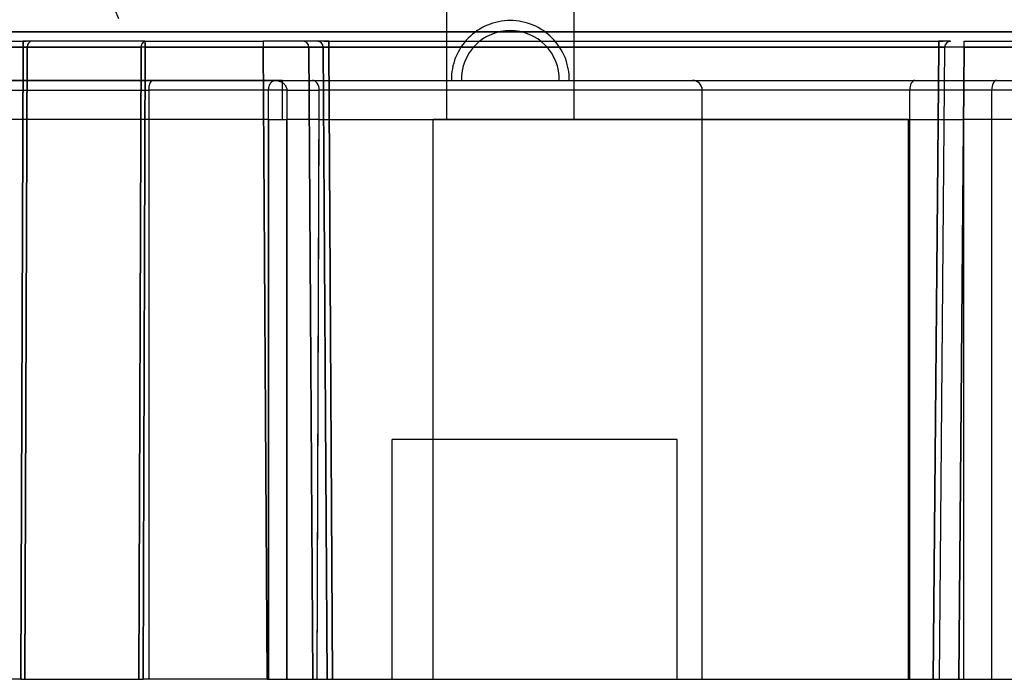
# Model space of a CAD drawing. Header units: millimetres. Extents: x -114 to 192, y -1608 to 324.
# Tile 4 of 9: x -2 to 98, y 192 to 259. Entities that reach past the tile are written whole.
import ezdxf

# ---------------------------------------------------------------- set-up
doc = ezdxf.new("R2010")
doc.units = ezdxf.units.MM
doc.layers.add('MAIN-1', color=7, linetype='Continuous')
doc.layers.add('MAIN-2', color=7, linetype='Continuous')

msp = doc.modelspace()

# ---------------------------------------------------------------- linework, layer by layer
at = {"layer": 'MAIN-1'}
for p, q in [((41.4, 249.12), (41.4, 309.34)), ((54.4, 309.34), (54.4, 249.12)), ((28.9, 257.12), (28.88, 257.12)), ((28.92, 257.12), (28.9, 257.12)), ((28.93, 257.12), (28.92, 257.12)), ((28.95, 257.12), (28.93, 257.12)), ((28.97, 257.12), (28.95, 257.12)), ((28.99, 257.12), (28.97, 257.12)), ((29.1, 257.12), (29.06, 257.12)), ((29.15, 257.12), (29.1, 257.12)), ((29.2, 257.12), (29.15, 257.12)), ((29.25, 257.12), (29.2, 257.12)), ((29.3, 257.12), (29.25, 257.12)), ((29.34, 257.12), (29.3, 257.12)), ((41.88, 253.12), (42.9, 253.12)), ((42.9, 253.12), (52.89, 253.12)), ((52.89, 253.12), (53.91, 253.12)), ((10.95, 249.12), (-3.55, 249.12)), ((10.95, 249.12), (10.95, 191.92)), ((23.19, 249.12), (10.95, 249.12)), ((23.19, 249.12), (25.06, 249.12)), ((23.19, 249.12), (23.19, 191.92)), ((28.37, 249.12), (25.06, 249.12)), ((25.06, 191.92), (25.06, 249.12)), ((28.18, 191.92), (28.37, 249.12)), ((28.37, 249.12), (40.02, 249.12)), ((40.02, 249.12), (88.58, 249.12)), ((88.58, 249.12), (94.22, 249.12)), ((107.92, 249.12), (94.22, 249.12)), ((94.22, 249.12), (94.22, 191.92))]:
    msp.add_line(p, q, dxfattribs=at)
for radius, start, end in [(6.02, 90, 180.9445), (6.02, 359.0555, 90), (5, 90, 181.1371), (5, 358.8629, 90)]:
    msp.add_arc((47.9, 253.22), radius, start, end, dxfattribs=at)
at = {"layer": 'MAIN-2'}
for p, q in [((-94.53, 258.1), (163.57, 258.1)), ((162.07, 258.1), (-93.11, 258.1)), ((-111.92, 257.12), (-1.89, 257.12)), ((-1.84, 257.12), (-1.89, 257.12)), ((-1.89, 257.12), (-1.89, 256.52)), ((-1.89, 256.52), (-1.89, 257.12)), ((-1.89, 257.12), (-1.84, 257.12)), ((-1.84, 257.12), (-1.89, 257.12)), ((-1.79, 257.12), (-1.84, 257.12)), ((-1.84, 257.12), (-1.79, 257.12)), ((-1.79, 257.12), (-1.84, 257.12)), ((-1.75, 257.12), (-1.79, 257.12)), ((-1.79, 257.12), (-1.74, 257.12)), ((-1.74, 257.12), (-1.79, 257.12)), ((-1.7, 257.12), (-1.75, 257.12)), ((-1.74, 257.12), (-1.69, 257.12)), ((-1.69, 257.12), (-1.74, 257.12)), ((-1.65, 257.12), (-1.7, 257.12)), ((-1.69, 257.12), (-1.64, 257.12)), ((-1.64, 257.12), (-1.69, 257.12)), ((-1.6, 257.12), (-1.65, 257.12)), ((-1.64, 257.12), (-1.59, 257.12)), ((-1.59, 257.12), (-1.64, 257.12)), ((-1.55, 257.12), (-1.6, 257.12)), ((-1.51, 257.12), (-1.55, 257.12)), ((-1.46, 257.12), (-1.51, 257.12)), ((-1.41, 257.12), (-1.46, 257.12)), ((-1.37, 257.12), (-1.41, 257.12)), ((-1.32, 257.12), (-1.37, 257.12)), ((-1.28, 257.12), (-1.32, 257.12)), ((-1.24, 257.12), (-1.28, 257.12)), ((-1.2, 257.12), (-1.24, 257.12)), ((-1.16, 257.12), (-1.2, 257.12)), ((-1.12, 257.12), (-1.16, 257.12)), ((-1.08, 257.12), (-1.12, 257.12)), ((-1.05, 257.12), (-1.08, 257.12)), ((10.6, 257.12), (-1.05, 257.12)), ((10.6, 256.87), (10.6, 257.12)), ((10.6, 256.95), (10.6, 257.12)), ((10.6, 257.12), (22.66, 257.12)), ((10.6, 256.95), (10.6, 256.52)), ((10.6, 256.52), (10.6, 256.87)), ((28.22, 257.12), (26.76, 257.12)), ((28.26, 257.12), (28.22, 257.12)), ((28.22, 257.12), (28.27, 257.12)), ((28.27, 257.12), (28.22, 257.12)), ((28.29, 257.12), (28.26, 257.12)), ((28.27, 257.12), (28.32, 257.12)), ((28.32, 257.12), (28.27, 257.12)), ((28.34, 257.12), (28.29, 257.12)), ((28.32, 257.12), (28.36, 257.12)), ((28.36, 257.12), (28.32, 257.12)), ((28.38, 257.12), (28.34, 257.12)), ((28.36, 257.12), (28.4, 257.12)), ((28.4, 257.12), (28.36, 257.12)), ((28.43, 257.12), (28.38, 257.12)), ((28.4, 257.12), (28.43, 257.12)), ((28.43, 257.12), (28.4, 257.12)), ((28.49, 257.12), (28.43, 257.12)), ((28.43, 257.12), (28.47, 257.12)), ((28.47, 257.12), (28.43, 257.12)), ((28.54, 257.12), (28.49, 257.12)), ((28.61, 257.12), (28.54, 257.12)), ((28.67, 257.12), (28.61, 257.12)), ((28.74, 257.12), (28.67, 257.12)), ((28.81, 257.12), (28.74, 257.12)), ((28.88, 257.12), (28.81, 257.12)), ((28.88, 257.12), (28.94, 257.12)), ((28.94, 257.12), (28.88, 257.12)), ((28.94, 257.12), (29, 257.12)), ((29, 257.12), (28.94, 257.12)), ((29, 257.12), (29.06, 257.12)), ((29.06, 257.12), (29, 257.12)), ((29.06, 257.12), (29.14, 257.12)), ((29.14, 257.12), (29.06, 257.12)), ((29.14, 257.12), (29.24, 257.12)), ((29.24, 257.12), (29.14, 257.12)), ((29.24, 257.12), (29.34, 257.12)), ((29.34, 257.12), (29.24, 257.12)), ((29.34, 257.12), (29.34, 256.52)), ((29.34, 257.12), (91.68, 257.12)), ((29.34, 256.52), (29.34, 257.12)), ((91.74, 257.12), (91.68, 257.12)), ((91.68, 257.12), (91.68, 256.52)), ((91.68, 256.52), (91.68, 257.12)), ((91.77, 257.12), (91.68, 257.12)), ((91.68, 257.12), (91.78, 257.12)), ((91.8, 257.12), (91.74, 257.12)), ((91.86, 257.12), (91.77, 257.12)), ((91.78, 257.12), (91.87, 257.12)), ((91.86, 257.12), (91.8, 257.12)), ((91.91, 257.12), (91.86, 257.12)), ((91.95, 257.12), (91.86, 257.12)), ((91.87, 257.12), (91.95, 257.12)), ((91.97, 257.12), (91.91, 257.12)), ((92.04, 257.12), (91.95, 257.12)), ((91.95, 257.12), (92.02, 257.12)), ((92.02, 257.12), (91.97, 257.12)), ((92.07, 257.12), (92.02, 257.12)), ((92.02, 257.12), (92.08, 257.12)), ((92.12, 257.12), (92.04, 257.12)), ((92.13, 257.12), (92.07, 257.12)), ((92.08, 257.12), (92.15, 257.12)), ((92.2, 257.12), (92.12, 257.12)), ((92.18, 257.12), (92.13, 257.12)), ((92.23, 257.12), (92.18, 257.12)), ((92.28, 257.12), (92.23, 257.12)), ((92.32, 257.12), (92.28, 257.12)), ((92.37, 257.12), (92.32, 257.12)), ((92.42, 257.12), (92.37, 257.12)), ((92.46, 257.12), (92.42, 257.12)), ((92.5, 257.12), (92.46, 257.12)), ((92.54, 257.12), (92.5, 257.12)), ((92.58, 257.12), (92.54, 257.12)), ((92.61, 257.12), (92.58, 257.12)), ((92.65, 257.12), (92.61, 257.12)), ((92.68, 257.12), (92.65, 257.12)), ((92.71, 257.12), (92.68, 257.12)), ((92.74, 257.12), (92.71, 257.12)), ((92.76, 257.12), (92.74, 257.12)), ((92.8, 257.12), (92.76, 257.12)), ((92.76, 257.12), (92.8, 257.12)), ((92.82, 257.12), (92.79, 257.12)), ((92.83, 257.12), (92.8, 257.12)), ((92.8, 257.12), (92.83, 257.12)), ((92.84, 257.12), (92.82, 257.12)), ((92.85, 257.12), (92.83, 257.12)), ((92.83, 257.12), (92.85, 257.12)), ((92.85, 257.12), (92.84, 257.12)), ((92.87, 257.12), (92.85, 257.12)), ((92.86, 257.12), (92.85, 257.12)), ((92.85, 257.12), (92.86, 257.12)), ((92.87, 257.12), (92.86, 257.12)), ((92.86, 257.12), (92.87, 257.12)), ((92.88, 257.12), (92.87, 257.12)), ((92.88, 257.12), (92.87, 257.12)), ((92.87, 257.12), (92.88, 257.12)), ((92.88, 257.12), (92.88, 257.12)), ((92.88, 257.12), (92.88, 257.12)), ((92.88, 257.12), (92.88, 257.12)), ((92.88, 257.12), (92.88, 257.12)), ((94.28, 257.12), (117.21, 257.12)), ((-1.89, 256.52), (-111.92, 256.52)), ((-93.12, 256.52), (-1.89, 256.52)), ((-1.89, 256.52), (-2.13, 191.92)), ((-2.13, 191.92), (-1.89, 256.52)), ((-1.89, 256.52), (-1.87, 256.52)), ((-1.87, 256.52), (-1.89, 256.52)), ((-1.87, 256.52), (-1.85, 256.52)), ((-1.85, 256.52), (-1.87, 256.52)), ((-1.85, 256.52), (-1.82, 256.52)), ((-1.82, 256.52), (-1.85, 256.52)), ((-1.82, 256.52), (-1.8, 256.52)), ((-1.8, 256.52), (-1.82, 256.52)), ((-1.8, 256.52), (-1.77, 256.52)), ((-1.77, 256.52), (-1.8, 256.52)), ((-1.77, 256.52), (-1.75, 256.52)), ((-1.75, 256.52), (-1.77, 256.52)), ((-1.75, 256.52), (-1.72, 256.52)), ((-1.72, 256.52), (-1.75, 256.52)), ((-1.72, 256.52), (-1.7, 256.52)), ((-1.7, 256.52), (-1.72, 256.52)), ((-1.7, 256.52), (-1.68, 256.52)), ((-1.7, 191.92), (-1.47, 256.52)), ((-1.68, 256.52), (-1.7, 256.52)), ((-1.47, 256.52), (-1.7, 191.92)), ((-1.68, 256.52), (-1.65, 256.52)), ((-1.65, 256.52), (-1.68, 256.52)), ((-1.65, 256.52), (-1.63, 256.52)), ((-1.63, 256.52), (-1.65, 256.52)), ((-1.63, 256.52), (-1.61, 256.52)), ((-1.61, 256.52), (-1.63, 256.52)), ((-1.61, 256.52), (-1.59, 256.52)), ((-1.59, 256.52), (-1.61, 256.52)), ((-1.59, 256.52), (-1.57, 256.52)), ((-1.57, 256.52), (-1.59, 256.52)), ((-1.57, 256.52), (-1.55, 256.52)), ((-1.55, 256.52), (-1.57, 256.52)), ((-1.55, 256.52), (-1.53, 256.52)), ((-1.53, 256.52), (-1.55, 256.52)), ((-1.53, 256.52), (-1.51, 256.52)), ((-1.51, 256.52), (-1.53, 256.52)), ((-1.51, 256.52), (-1.49, 256.52)), ((-1.49, 256.52), (-1.51, 256.52)), ((-1.49, 256.52), (-1.47, 256.52)), ((-1.47, 256.52), (-1.49, 256.52)), ((10.18, 256.52), (-1.47, 256.52)), ((-1.47, 256.52), (10.18, 256.52)), ((10.18, 256.52), (9.94, 191.92)), ((9.94, 191.92), (10.18, 256.52)), ((10.37, 191.92), (10.6, 256.52)), ((10.6, 256.52), (10.37, 191.92)), ((22.66, 256.52), (10.6, 256.52)), ((10.6, 256.52), (22.66, 256.52)), ((22.66, 256.52), (23.04, 191.92)), ((22.66, 256.52), (22.97, 256.52)), ((23.04, 191.92), (22.66, 256.52)), ((22.99, 256.52), (22.66, 256.52)), ((22.97, 256.52), (23.29, 256.52)), ((23.32, 256.52), (22.99, 256.52)), ((23.29, 256.52), (23.6, 256.52)), ((23.65, 256.52), (23.32, 256.52)), ((23.6, 256.52), (23.91, 256.52)), ((23.98, 256.52), (23.65, 256.52)), ((23.91, 256.52), (24.21, 256.52)), ((24.3, 256.52), (23.98, 256.52)), ((24.21, 256.52), (24.51, 256.52)), ((24.61, 256.53), (24.3, 256.52)), ((24.51, 256.52), (24.8, 256.52)), ((24.91, 256.53), (24.61, 256.53)), ((24.8, 256.52), (25.08, 256.53)), ((25.21, 256.53), (24.91, 256.53)), ((25.08, 256.53), (25.36, 256.53)), ((25.49, 256.53), (25.21, 256.53)), ((25.36, 256.53), (25.62, 256.53)), ((25.76, 256.53), (25.49, 256.53)), ((25.62, 256.53), (25.87, 256.53)), ((26.01, 256.52), (25.76, 256.53)), ((25.87, 256.53), (26.1, 256.53)), ((26.25, 256.52), (26.01, 256.52)), ((26.1, 256.53), (26.32, 256.53)), ((26.48, 256.52), (26.25, 256.52)), ((26.32, 256.53), (26.53, 256.52)), ((26.68, 256.52), (26.48, 256.52)), ((26.53, 256.52), (26.72, 256.52)), ((26.87, 256.52), (26.68, 256.52)), ((26.72, 256.52), (26.9, 256.52)), ((27.04, 256.52), (26.87, 256.52)), ((26.9, 256.52), (27.06, 256.52)), ((27.19, 256.52), (27.04, 256.52)), ((27.06, 256.52), (27.2, 256.52)), ((27.32, 256.52), (27.19, 256.52)), ((27.2, 256.52), (27.32, 256.52)), ((28.78, 256.52), (27.32, 256.52)), ((27.71, 191.92), (27.32, 256.52)), ((27.32, 256.52), (27.71, 191.92)), ((27.32, 256.52), (28.78, 256.52)), ((28.78, 256.52), (28.8, 256.52)), ((28.78, 256.52), (29.17, 191.92)), ((29.17, 191.92), (28.78, 256.52)), ((28.8, 256.52), (28.78, 256.52)), ((28.8, 256.52), (28.82, 256.52)), ((28.82, 256.52), (28.8, 256.52)), ((28.82, 256.52), (28.84, 256.52)), ((28.84, 256.52), (28.82, 256.52)), ((28.84, 256.52), (28.86, 256.52)), ((28.86, 256.52), (28.84, 256.52)), ((28.86, 256.52), (28.88, 256.52)), ((28.88, 256.52), (28.86, 256.52)), ((28.88, 256.52), (28.9, 256.52)), ((28.9, 256.52), (28.88, 256.52)), ((28.9, 256.52), (28.93, 256.52)), ((28.93, 256.52), (28.9, 256.52)), ((28.93, 256.52), (28.96, 256.52)), ((28.96, 256.52), (28.93, 256.52)), ((28.96, 256.52), (28.99, 256.53)), ((28.99, 256.53), (28.96, 256.52)), ((28.99, 256.53), (29.02, 256.53)), ((29.02, 256.53), (28.99, 256.53)), ((29.02, 256.53), (29.05, 256.52)), ((29.05, 256.52), (29.02, 256.53)), ((29.05, 256.52), (29.09, 256.52)), ((29.09, 256.52), (29.05, 256.52)), ((29.09, 256.52), (29.12, 256.52)), ((29.12, 256.52), (29.09, 256.52)), ((29.12, 256.52), (29.16, 256.52)), ((29.16, 256.52), (29.12, 256.52)), ((29.16, 256.52), (29.19, 256.52)), ((29.19, 256.52), (29.16, 256.52)), ((29.19, 256.52), (29.23, 256.52)), ((29.23, 256.52), (29.19, 256.52)), ((29.23, 256.52), (29.27, 256.52)), ((29.27, 256.52), (29.23, 256.52)), ((29.27, 256.52), (29.31, 256.52)), ((29.31, 256.52), (29.27, 256.52)), ((29.31, 256.52), (29.34, 256.52)), ((29.34, 256.52), (29.31, 256.52)), ((29.73, 191.92), (29.34, 256.52)), ((91.68, 256.52), (29.34, 256.52)), ((29.34, 256.52), (29.73, 191.92)), ((29.34, 256.52), (91.68, 256.52)), ((91.68, 256.52), (91.12, 191.92)), ((91.12, 191.92), (91.68, 256.52)), ((91.71, 256.52), (91.68, 256.52)), ((91.68, 256.52), (91.71, 256.52)), ((91.74, 256.52), (91.71, 256.52)), ((91.71, 256.52), (91.74, 256.52)), ((92.28, 256.52), (91.72, 191.92)), ((91.76, 256.52), (91.74, 256.52)), ((91.74, 256.52), (91.76, 256.52)), ((91.79, 256.52), (91.76, 256.52)), ((91.76, 256.52), (91.79, 256.52)), ((91.82, 256.52), (91.79, 256.52)), ((91.79, 256.52), (91.82, 256.52)), ((91.84, 256.53), (91.82, 256.52)), ((91.82, 256.52), (91.84, 256.53)), ((91.87, 256.53), (91.84, 256.53)), ((91.84, 256.53), (91.87, 256.53)), ((91.89, 256.53), (91.87, 256.53)), ((91.87, 256.53), (91.89, 256.53)), ((91.92, 256.53), (91.89, 256.53)), ((91.89, 256.53), (91.92, 256.53)), ((91.94, 256.53), (91.92, 256.53)), ((91.92, 256.53), (91.94, 256.53)), ((91.97, 256.53), (91.94, 256.53)), ((91.94, 256.53), (91.97, 256.53)), ((91.99, 256.53), (91.97, 256.53)), ((91.97, 256.53), (91.99, 256.53)), ((92.01, 256.53), (91.99, 256.53)), ((91.99, 256.53), (92.01, 256.53)), ((92.04, 256.53), (92.01, 256.53)), ((92.01, 256.53), (92.04, 256.53)), ((92.06, 256.53), (92.04, 256.53)), ((92.04, 256.53), (92.06, 256.53)), ((92.08, 256.53), (92.06, 256.53)), ((92.06, 256.53), (92.08, 256.53)), ((92.1, 256.53), (92.08, 256.53)), ((92.08, 256.53), (92.1, 256.53)), ((92.12, 256.53), (92.1, 256.53)), ((92.1, 256.53), (92.12, 256.53)), ((92.14, 256.53), (92.12, 256.53)), ((92.12, 256.53), (92.14, 256.53)), ((92.15, 256.53), (92.14, 256.53)), ((92.14, 256.53), (92.15, 256.53)), ((92.17, 256.53), (92.15, 256.53)), ((92.15, 256.53), (92.17, 256.53)), ((92.18, 256.53), (92.17, 256.53)), ((92.17, 256.53), (92.18, 256.53)), ((92.2, 256.53), (92.18, 256.53)), ((92.18, 256.53), (92.2, 256.53)), ((92.21, 256.53), (92.2, 256.53)), ((92.2, 256.53), (92.21, 256.53)), ((92.22, 256.53), (92.21, 256.53)), ((92.21, 256.53), (92.22, 256.53)), ((92.24, 256.53), (92.22, 256.53)), ((92.22, 256.53), (92.24, 256.53)), ((92.25, 256.53), (92.24, 256.53)), ((92.24, 256.53), (92.25, 256.53)), ((92.26, 256.53), (92.25, 256.53)), ((92.25, 256.53), (92.25, 256.53)), ((92.25, 256.53), (92.25, 256.53)), ((92.25, 256.53), (92.26, 256.53)), ((92.27, 256.52), (92.26, 256.53)), ((92.26, 256.53), (92.27, 256.52)), ((92.28, 256.52), (92.27, 256.52)), ((92.27, 256.52), (92.27, 256.52)), ((92.27, 256.52), (92.27, 256.52)), ((92.27, 256.52), (92.28, 256.52)), ((92.28, 256.52), (92.28, 256.52)), ((92.28, 256.52), (92.28, 256.52)), ((92.28, 256.52), (92.28, 256.52)), ((92.29, 256.52), (92.28, 256.52)), ((92.29, 256.52), (92.28, 256.52)), ((92.28, 256.52), (92.28, 256.52)), ((92.28, 256.52), (92.28, 256.52)), ((92.28, 256.52), (92.28, 256.52)), ((92.28, 256.52), (92.28, 256.52)), ((92.3, 256.52), (92.29, 256.52)), ((92.29, 256.52), (92.29, 256.52)), ((92.3, 256.52), (92.29, 256.52)), ((92.29, 256.52), (92.29, 256.52)), ((92.32, 256.52), (92.3, 256.52)), ((92.32, 256.52), (92.3, 256.52)), ((92.33, 256.53), (92.32, 256.52)), ((92.33, 256.52), (92.32, 256.52)), ((92.36, 256.52), (92.33, 256.52)), ((92.36, 256.53), (92.33, 256.53)), ((92.38, 256.53), (92.36, 256.52)), ((92.38, 256.53), (92.36, 256.53)), ((92.41, 256.53), (92.38, 256.53)), ((92.41, 256.53), (92.38, 256.53)), ((92.44, 256.53), (92.41, 256.53)), ((92.44, 256.53), (92.41, 256.53)), ((92.48, 256.53), (92.44, 256.53)), ((92.48, 256.53), (92.44, 256.53)), ((92.52, 256.53), (92.48, 256.53)), ((92.52, 256.53), (92.48, 256.53)), ((92.57, 256.53), (92.52, 256.53)), ((92.57, 256.53), (92.52, 256.53)), ((92.61, 256.53), (92.57, 256.53)), ((92.61, 256.53), (92.57, 256.53)), ((92.67, 256.53), (92.61, 256.53)), ((92.67, 256.53), (92.61, 256.53)), ((92.72, 256.53), (92.67, 256.53)), ((92.72, 256.53), (92.67, 256.53)), ((92.78, 256.53), (92.72, 256.53)), ((92.78, 256.53), (92.72, 256.53)), ((92.84, 256.53), (92.78, 256.53)), ((92.84, 256.53), (92.78, 256.53)), ((92.9, 256.53), (92.84, 256.53)), ((92.9, 256.53), (92.84, 256.53)), ((92.97, 256.53), (92.9, 256.53)), ((92.97, 256.53), (92.9, 256.53)), ((93.04, 256.53), (92.97, 256.53)), ((93.04, 256.53), (92.97, 256.53)), ((93.11, 256.53), (93.04, 256.53)), ((93.11, 256.53), (93.04, 256.53)), ((93.18, 256.53), (93.11, 256.53)), ((93.18, 256.53), (93.11, 256.53)), ((93.26, 256.53), (93.18, 256.53)), ((93.26, 256.53), (93.18, 256.53)), ((93.34, 256.53), (93.26, 256.53)), ((93.34, 256.53), (93.26, 256.53)), ((93.42, 256.53), (93.34, 256.53)), ((93.42, 256.53), (93.34, 256.53)), ((93.5, 256.53), (93.42, 256.53)), ((93.5, 256.53), (93.42, 256.53)), ((93.58, 256.53), (93.5, 256.53)), ((93.58, 256.53), (93.5, 256.53)), ((93.67, 256.53), (93.58, 256.53)), ((93.67, 256.53), (93.58, 256.53)), ((93.75, 256.53), (93.67, 256.53)), ((93.75, 256.52), (93.67, 256.53)), ((94.28, 256.52), (93.72, 191.92)), ((93.72, 191.92), (94.28, 256.52)), ((93.84, 256.53), (93.75, 256.53)), ((93.84, 256.52), (93.75, 256.52)), ((93.93, 256.52), (93.84, 256.53)), ((93.93, 256.52), (93.84, 256.52)), ((94.02, 256.52), (93.93, 256.52)), ((94.01, 256.52), (93.93, 256.52)), ((94.1, 256.52), (94.01, 256.52)), ((94.1, 256.52), (94.02, 256.52)), ((94.19, 256.52), (94.1, 256.52)), ((94.19, 256.52), (94.1, 256.52)), ((94.28, 256.52), (94.19, 256.52)), ((94.28, 256.52), (94.19, 256.52)), ((94.28, 256.52), (117.21, 256.52)), ((117.21, 256.52), (94.28, 256.52)), ((-90.12, 253.12), (24.62, 253.12)), ((24.62, 253.12), (-7.48, 253.12)), ((23.25, 252.49), (23.26, 252.55)), ((23.26, 252.55), (23.28, 252.6)), ((23.28, 252.6), (23.3, 252.66)), ((23.3, 252.66), (23.32, 252.71)), ((23.32, 252.71), (23.35, 252.75)), ((23.35, 252.75), (23.38, 252.8)), ((23.38, 252.8), (23.4, 252.84)), ((23.4, 252.84), (23.43, 252.88)), ((23.43, 252.88), (23.46, 252.91)), ((23.46, 252.91), (23.5, 252.95)), ((23.5, 252.95), (23.53, 252.98)), ((23.53, 252.98), (23.57, 253)), ((23.57, 253), (23.6, 253.03)), ((23.6, 253.03), (23.64, 253.05)), ((23.64, 253.05), (23.67, 253.07)), ((23.67, 253.07), (23.71, 253.08)), ((23.71, 253.08), (23.74, 253.1)), ((23.74, 253.1), (23.78, 253.11)), ((23.78, 253.11), (23.81, 253.11)), ((23.81, 253.11), (23.85, 253.12)), ((23.85, 253.12), (23.88, 253.12)), ((23.88, 253.12), (23.95, 253.12)), ((23.95, 253.12), (24.02, 253.11)), ((24.02, 253.11), (24.09, 253.1)), ((24.09, 253.1), (24.16, 253.09)), ((24.16, 253.09), (24.22, 253.08)), ((24.22, 253.08), (24.28, 253.06)), ((24.28, 253.06), (24.34, 253.04)), ((24.34, 253.04), (24.39, 253.02)), ((24.39, 253.02), (24.45, 253)), ((24.45, 253), (24.5, 252.97)), ((24.5, 252.97), (24.55, 252.94)), ((24.55, 252.94), (24.6, 252.91)), ((24.6, 252.91), (24.65, 252.87)), ((24.62, 253.12), (24.62, 253.12)), ((24.62, 253.12), (41.88, 253.12)), ((24.62, 249.12), (24.62, 253.12)), ((24.65, 252.87), (24.7, 252.84)), ((24.7, 252.84), (24.75, 252.8)), ((24.75, 252.8), (24.79, 252.76)), ((24.79, 252.76), (24.83, 252.72)), ((24.83, 252.72), (24.86, 252.68)), ((24.86, 252.68), (24.89, 252.64)), ((24.89, 252.64), (24.92, 252.6)), ((24.92, 252.6), (24.94, 252.55)), ((24.94, 252.55), (24.97, 252.51)), ((53.91, 253.12), (104.82, 253.12)), ((66.52, 253.12), (66.52, 253.12)), ((-3.58, 252.12), (10.95, 252.12)), ((23.19, 252.12), (10.95, 252.12)), ((10.95, 252.12), (10.95, 191.92)), ((23.19, 252.12), (23.2, 252.18)), ((25.06, 252.12), (23.19, 252.12)), ((23.19, 191.92), (23.19, 252.12)), ((23.2, 252.25), (23.21, 252.31)), ((23.2, 252.18), (23.2, 252.25)), ((23.21, 252.31), (23.22, 252.37)), ((23.22, 252.37), (23.23, 252.43)), ((23.23, 252.43), (23.25, 252.49)), ((24.97, 252.51), (24.99, 252.46)), ((24.99, 252.46), (25.01, 252.41)), ((25.01, 252.41), (25.02, 252.37)), ((25.02, 252.37), (25.04, 252.32)), ((25.04, 252.32), (25.05, 252.28)), ((25.05, 252.28), (25.05, 252.24)), ((25.05, 252.24), (25.06, 252.2)), ((25.06, 252.2), (25.06, 252.16)), ((25.06, 252.16), (25.06, 252.12)), ((25.06, 252.12), (28.38, 252.12)), ((25.06, 252.12), (25.06, 191.92)), ((28.18, 191.92), (28.38, 252.12)), ((67.52, 252.12), (28.38, 252.12)), ((88.72, 252.12), (67.52, 252.12)), ((67.52, 191.92), (67.52, 252.12)), ((97.08, 252.12), (88.72, 252.12)), ((88.72, 191.92), (88.72, 252.12)), ((109.25, 252.12), (97.08, 252.12)), ((97.08, 252.12), (97.08, 191.92)), ((24.62, 249.12), (24.62, 249.12)), ((88.58, 249.12), (40.02, 249.12)), ((40.02, 249.12), (40.02, 249.12)), ((40.02, 191.92), (40.02, 249.12)), ((41.4, 249.12), (41.4, 249.12)), ((54.4, 249.12), (54.4, 249.12)), ((88.58, 191.92), (88.58, 249.12)), ((88.58, 249.12), (88.58, 249.12)), ((94.22, 249.12), (94.22, 249.12)), ((64.94, 216.42), (35.84, 216.42)), ((35.84, 191.92), (35.84, 216.42)), ((64.94, 191.92), (64.94, 216.42)), ((-2.13, 191.92), (-112.48, 191.92)), ((-2.13, 191.92), (-1.7, 191.92)), ((-1.7, 191.92), (9.94, 191.92)), ((9.94, 191.92), (10.37, 191.92)), ((23.04, 191.92), (10.37, 191.92)), ((23.04, 191.92), (27.71, 191.92)), ((27.71, 191.92), (29.17, 191.92)), ((29.17, 191.92), (29.73, 191.92)), ((29.73, 191.92), (40.02, 191.92)), ((35.84, 191.92), (35.84, 191.92)), ((40.02, 191.92), (88.58, 191.92)), ((40.02, 191.92), (40.02, 191.92)), ((64.94, 191.92), (64.94, 191.92)), ((67.52, 191.92), (67.52, 191.92)), ((88.58, 191.92), (91.12, 191.92)), ((88.58, 191.92), (88.58, 191.92)), ((91.12, 191.92), (91.72, 191.92)), ((91.72, 191.92), (91.72, 191.92)), ((91.72, 191.92), (91.72, 191.92)), ((91.72, 191.92), (93.72, 191.92)), ((93.72, 191.92), (116.97, 191.92)), ((94.22, 191.92), (94.22, 191.92))]:
    msp.add_line(p, q, dxfattribs=at)
msp.add_arc((-36.6, 241.92), 47.8, 21.4758, 164.0317, dxfattribs=at)
for centre, major_axis, ratio, start_param, end_param in [((-1.05, 256.52), (0, -0.6), 0.707107, 3.141593, 4.703662), ((-1.05, 256.52), (0, -0.6), 0.707107, 3.141593, 4.703662), ((10.6, 256.52), (0, 0.6), 0.707107, 0.781034, 1.56207), ((10.6, 256.52), (0, 0.6), 0.707107, 0.951196, 1.562066), ((10.6, 256.52), (0, 0.6), 0.707107, 0, 0.951196), ((10.6, 256.52), (0, 0.6), 0.707107, 0, 0.781034), ((22.66, 257.12), (-4.4, 0), 0.000042, -2.781672, -1.570769), ((22.66, 256.52), (0, 0.6), 0.000038, -0.034767, 1.561994), ((22.66, 256.52), (0, 0.6), 0.000038, -0.034767, 1.563098), ((26.76, 256.52), (0, -0.6), 0.933595, 1.577455, 3.141718), ((26.76, 256.52), (0, -0.6), 0.933595, 1.579629, 3.141719), ((28.22, 256.52), (0, 0.6), 0.933577, -1.562082, -0.000017), ((28.22, 256.52), (0, 0.6), 0.933578, -1.562074, -0.000005), ((92.88, 256.52), (-0.046, -0.598), 1, -3.06483, -1.502752), ((94.28, 256.52), (0, -0.6), 0.000012, 1.577341, 3.28349), ((94.28, 256.52), (0, -0.6), 0.000012, 1.578452, 3.056087), ((10.6, 256.52), (-0.6, 0.002), 0.008727, -1.570764, -0.78571), ((10.6, 256.52), (-0.6, 0.002), 0.008727, -1.570488, -0.78538), ((11.36, 252.12), (0, 1), 0.414213, 0, 1.57025), ((27.69, 252.12), (0, 1), 0.687281, -1.566977, 0), ((66.52, 252.12), (1, 0), 1, 0.000546, 1.570796), ((89.25, 252.12), (0, -1), 0.53171, -3.141593, -1.570796), ((97.62, 252.12), (0, 1), 0.53171, 0, 1.570796)]:
    msp.add_ellipse(centre, major_axis=major_axis, ratio=ratio, start_param=start_param, end_param=end_param, dxfattribs=at)

doc.saveas('drawing.dxf')
